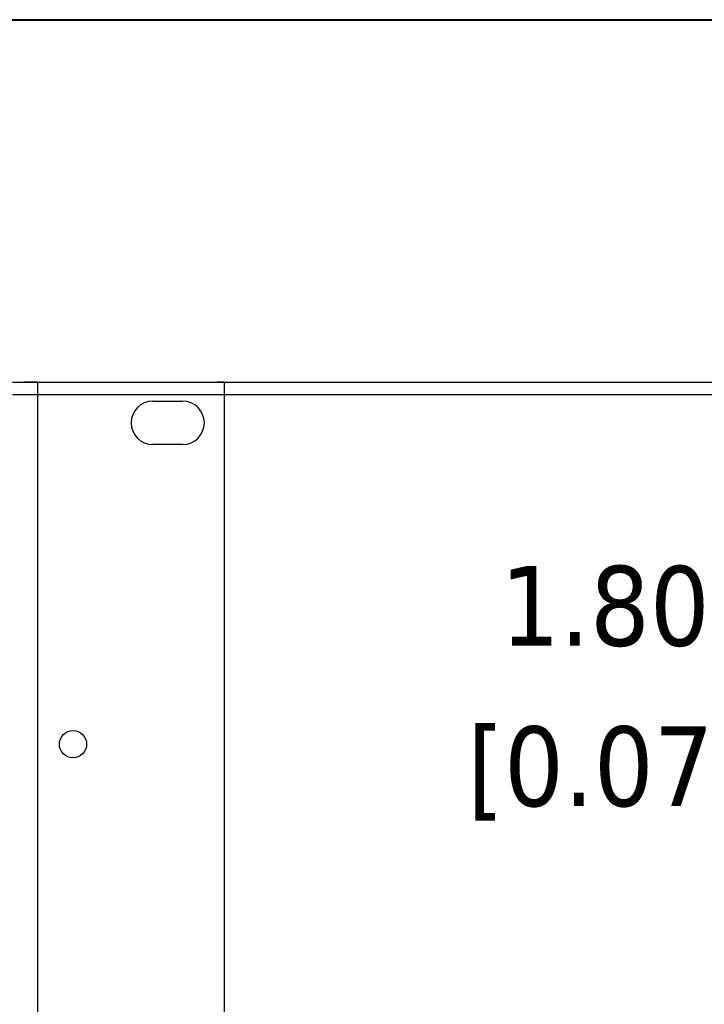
# Model space of a CAD drawing. Header units: millimetres. Extents: x 64 to 1798, y 64 to 1387.
# Tile 45 of 65: x 651 to 751, y 1231 to 1375. Entities that reach past the tile are written whole.
import ezdxf

# ---------------------------------------------------------------- set-up
doc = ezdxf.new("R2010")
doc.units = ezdxf.units.MM
doc.header["$LTSCALE"] = 6.666667
for name, color, linetype, lineweight in [('Border (ANSI)', 7, 'Continuous', 40), ('Dimension (ANSI)', 7, 'Continuous', 25), ('Visible (ANSI)', 7, 'Continuous', 25)]:
    doc.layers.add(name, color=color, linetype=linetype, lineweight=lineweight)
doc.styles.add('Note Text (ANSI)', font='tahoma.ttf')
doc.dimstyles.new('Default - mm (ANSI)', dxfattribs={"dimscale": 6.666667, "dimtxt": 1.75, "dimasz": 1.5, "dimexe": 2, "dimexo": 1, "dimgap": 0.8, "dimtad": 0, "dimtih": 1, "dimtoh": 1, "dimrnd": 1e-08, "dimzin": 0, "dimdsep": 46, "dimtxsty": 'Note Text (ANSI)', "dimblk": 'Filled-2', "dimcen": 0.09, "dimdle": 10, "dimclrd": 256, "dimclre": 256, "dimclrt": 256, "dimadec": 1, "dimazin": 0, "dimtfac": 1.741714, "dimtofl": 0, "dimtmove": 0, "dimatfit": 3, "dimldrblk": 'Filled-1', "dimfxl": 1, "dimtolj": 1, "dimtzin": 0, "dimlwd": -1, "dimlwe": -1, "dimarcsym": 0})

# ---------------------------------------------------------------- blocks, each defined once
blk = doc.blocks.new('Borders Default Border')
at = {"layer": 'Border (ANSI)', "flags": 128}
blk.add_lwpolyline([(9.652, 9.652), (9.652, 206.248), (269.748, 206.248), (269.748, 9.652), (9.652, 9.652)], dxfattribs=at)
blk = doc.blocks.new('Filled-2')
at = {"color": 0}
for p, q in [((0, 0), (-1, 0.167)), ((-1, 0.167), (-1, -0.167)), ((-1, 0), (0, 0)), ((-1, -0.167), (0, 0))]:
    blk.add_line(p, q, dxfattribs=at)
at = {"color": 0, "flags": 128}
blk.add_lwpolyline([(-1, -0.167), (0, 0), (-1, 0.167), (-1, -0.167)], dxfattribs=at)
at = {"color": 0}
blk.add_solid([(-1, -0.167), (0, 0), (-1, 0.167), (-1, -0.167)], dxfattribs=at)
blk = doc.blocks.new('*D15')
at = {"layer": 'Defpoints', "color": 0, "transparency": 16777216}
for p in [(643.42, 1321.99), (643.42, 1320.18), (799.02, 1320.18)]:
    blk.add_point(p, dxfattribs=at)
at = {"layer": 'Dimension (ANSI)', "transparency": 16777216}
for p, q in [((799.02, 1331.99), (799.02, 1341.99)), ((650.08, 1321.99), (812.36, 1321.99)), ((650.08, 1320.18), (812.36, 1320.18)), ((799.02, 1310.18), (799.02, 1277.72)), ((799.02, 1277.72), (789.02, 1277.72))]:
    blk.add_line(p, q, dxfattribs=at)
at = {"layer": 'Dimension (ANSI)', "transparency": 16777216, "xscale": 10, "yscale": 10, "zscale": 10}
for p, rotation in [((799.02, 1321.99), 270), ((799.02, 1320.18), 90)]:
    blk.add_blockref('Filled-2', p, dxfattribs=dict(at, rotation=rotation))
at = {"layer": 'Dimension (ANSI)', "transparency": 16777216, "char_height": 11.6667, "attachment_point": 5, "style": 'Note Text (ANSI)'}
for s, insert in [('\\A1; 1.80 mm', (750.08, 1289.16)), ('\\A1;[0.071 in]', (750.08, 1264.76))]:
    blk.add_mtext(s, dxfattribs=dict(at, insert=insert))
blk = doc.blocks.new('Filled-1')
at = {"color": 0}
for p, q in [((0, 0), (-1, 0.333)), ((-1, 0.333), (-1, -0.333)), ((-1, 0), (0, 0)), ((-1, -0.333), (0, 0))]:
    blk.add_line(p, q, dxfattribs=at)
at = {"color": 0, "flags": 128}
blk.add_lwpolyline([(-1, -0.333), (0, 0), (-1, 0.333), (-1, -0.333)], dxfattribs=at)
at = {"color": 0}
blk.add_solid([(-1, -0.333), (0, 0), (-1, 0.333), (-1, -0.333)], dxfattribs=at)

msp = doc.modelspace()

# ---------------------------------------------------------------- linework, layer by layer
at = {"layer": 'Visible (ANSI)'}
for p, q in [((650.522, 1321.9976), (651.697, 1321.9976)), ((653.697, 1321.9976), (651.697, 1321.9976)), ((653.697, 1321.9976), (653.697, 1144.9596)), ((653.697, 1321.9976), (654.697, 1321.9976)), ((654.697, 1321.9976), (680.002, 1321.9976)), ((681.002, 1321.9976), (680.002, 1321.9976)), ((681.002, 1321.9976), (681.002, 1144.9596)), ((670.562, 1319.2036), (674.932, 1319.2036)), ((674.932, 1312.8536), (670.562, 1312.8536))]:
    msp.add_line(p, q, dxfattribs=at)
msp.add_circle((658.904, 1269.0386), 1.9939, dxfattribs=at)
for centre, start, end in [((670.562, 1316.0286), 90, 270), ((674.932, 1316.0286), 270, 90)]:
    msp.add_arc(centre, 3.175, start, end, dxfattribs=at)

# ---------------------------------------------------------------- block references
at = {"xscale": 6.666666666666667, "yscale": 6.666666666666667, "zscale": 6.666666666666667}
msp.add_blockref('Borders Default Border', (0, 0), dxfattribs=at)

# ---------------------------------------------------------------- dimensions: what is measured, and where the dimension line sits
at = {"layer": 'Dimension (ANSI)'}
dim = msp.add_linear_dim(base=(799.023, 1320.1846), p1=(643.4177, 1321.988), p2=(643.4177, 1320.1846), angle=90, text=' <> mm\\X[0.071 in]', dimstyle='Default - mm (ANSI)', override={"dimgap": 0.8, "dimdec": 2, "dimpost": '', "dimtol": 0, "dimlim": 0, "dimtp": 0, "dimtm": 0, "dimtdec": 2, "dimatfit": 1}, dxfattribs=at)
dim.commit()
dim.dimension.update_dxf_attribs({"geometry": '*D15', "text_midpoint": (750.0844, 1277.7245), "dimtype": 160})

doc.saveas('drawing.dxf')
